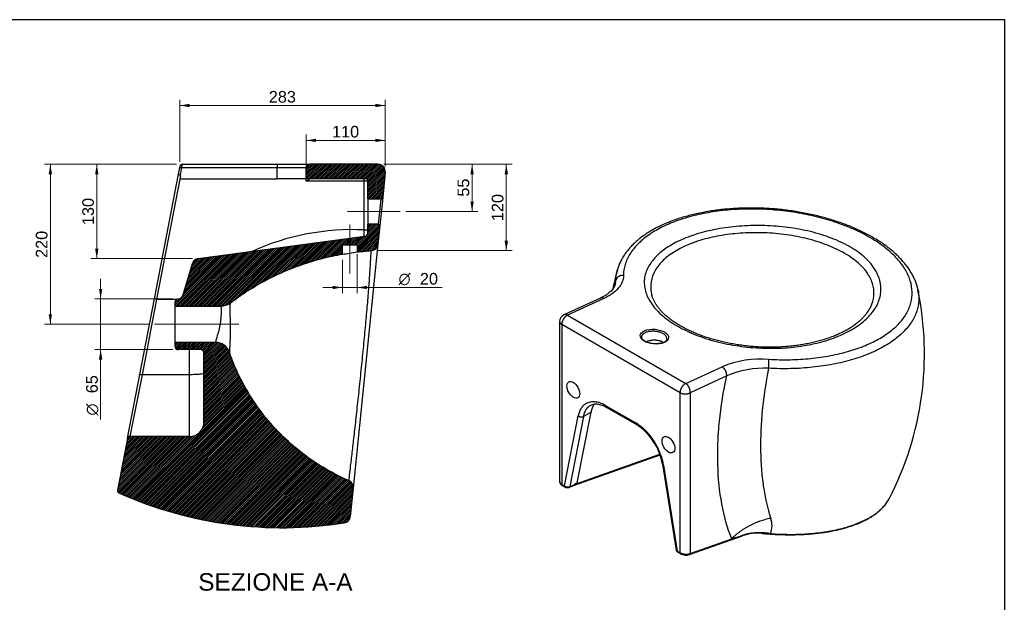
# Model space of a CAD drawing. Header units: millimetres. Extents: x 87 to 2279, y 58 to 1623.
# Tile 4 of 4: x 920 to 2275, y 821 to 1623. Entities that reach past the tile are written whole.
import ezdxf
from ezdxf.enums import TextEntityAlignment as Align
from ezdxf.lldxf.tags import DXFTag

# ---------------------------------------------------------------- set-up
doc = ezdxf.new("R2010")
doc.units = ezdxf.units.MM
for name, color, linetype in [('1', 7, 'Continuous'), ('Default', 7, 'Continuous'), ('PLANET_BIDET_SOS', 7, 'Continuous')]:
    doc.layers.add(name, color=color, linetype=linetype)
doc.styles.add('SEACAD_arial_ttf', font='arial.ttf')
doc.styles.add('SEACAD_semeca1_ttf', font='semeca1.ttf')
tags = doc.linetypes.add('CENTER2', pattern=[28.575, 19.05, -3.175, 3.175, -3.175]).pattern_tags.tags
tags[10:11] = [DXFTag(74, 4), DXFTag(75, 0), DXFTag(340, '0'), DXFTag(46, 0.0), DXFTag(50, 0.0), DXFTag(44, 0.0), DXFTag(45, 0.0)]
tags[8:9] = [DXFTag(74, 4), DXFTag(75, 0), DXFTag(340, '0'), DXFTag(46, 0.0), DXFTag(50, 0.0), DXFTag(44, 0.0), DXFTag(45, 0.0)]
tags[6:7] = [DXFTag(74, 4), DXFTag(75, 0), DXFTag(340, '0'), DXFTag(46, 0.0), DXFTag(50, 0.0), DXFTag(44, 0.0), DXFTag(45, 0.0)]
tags[4:5] = [DXFTag(74, 4), DXFTag(75, 0), DXFTag(340, '0'), DXFTag(46, 0.0), DXFTag(50, 0.0), DXFTag(44, 0.0), DXFTag(45, 0.0)]

# ---------------------------------------------------------------- blocks, each defined once
blk = doc.blocks.new('SEANNOT_GROUP')
at = {"layer": 'Default', "color": 136, "linetype": 'CENTER2', "lineweight": 9}
blk.add_line((1374.2, 1273.7), (1374.2, 1340.8), dxfattribs=at)
blk = doc.blocks.new('SEANNOT_GROUP1')
at = {"layer": 'Default', "color": 136, "linetype": 'CENTER2', "lineweight": 9}
blk.add_line((1105.6, 1203.8), (1221.5, 1203.8), dxfattribs=at)
blk = doc.blocks.new('SEANNOT_GROUP2')
at = {"layer": 'Default', "color": 136, "linetype": 'CENTER2', "lineweight": 9}
blk.add_line((1371.2, 1358.8), (1443.5, 1358.8), dxfattribs=at)
blk = doc.blocks.new('GDimGGroup')
at = {"layer": 'Default', "linetype": 'Continuous', "lineweight": 9}
for points in [[(1544.8, 1410.2), (1542.5, 1423.8), (1540.2, 1410.2)], [(1544.8, 1372.4), (1540.2, 1372.4), (1542.5, 1358.8)]]:
    blk.add_hatch(color=136, dxfattribs=at).paths.add_polyline_path(points)
at = {"layer": 'Default', "color": 136, "linetype": 'Continuous', "lineweight": 9}
for p, q in [((1421.1, 1423.8), (1550.5, 1423.8)), ((1542.5, 1423.8), (1542.5, 1358.8)), ((1451.5, 1358.8), (1550.5, 1358.8))]:
    blk.add_line(p, q, dxfattribs=at)
at = {"layer": 'Default', "color": 136, "linetype": 'Continuous', "lineweight": 9, "style": 'SEACAD_arial_ttf'}
blk.add_text('  55', height=16, rotation=90, dxfattribs=at).set_placement((1522.5, 1366.9), align=Align.TOP_LEFT)
blk = doc.blocks.new('GDimGGroup1')
at = {"layer": 'Default', "linetype": 'Continuous', "lineweight": 9}
for points in [[(1591.9, 1410.2), (1589.6, 1423.8), (1587.3, 1410.2)], [(1591.9, 1318.6), (1587.3, 1318.6), (1589.6, 1305)]]:
    blk.add_hatch(color=136, dxfattribs=at).paths.add_polyline_path(points)
at = {"layer": 'Default', "color": 136, "linetype": 'Continuous', "lineweight": 9}
for p, q in [((1421.1, 1423.8), (1597.6, 1423.8)), ((1589.6, 1423.8), (1589.6, 1305)), ((1411.7, 1305), (1597.6, 1305))]:
    blk.add_line(p, q, dxfattribs=at)
at = {"layer": 'Default', "color": 136, "linetype": 'Continuous', "lineweight": 9, "style": 'SEACAD_arial_ttf'}
blk.add_text('120', height=16, rotation=90, dxfattribs=at).set_placement((1569.6, 1345.6), align=Align.TOP_LEFT)
blk = doc.blocks.new('GDimGGroup10')
at = {"layer": 'Default', "linetype": 'Continuous', "lineweight": 9}
for points in [[(1153.8, 1507), (1140.2, 1504.7), (1153.8, 1502.4)], [(1409.4, 1507), (1409.4, 1502.4), (1423, 1504.7)]]:
    blk.add_hatch(color=136, dxfattribs=at).paths.add_polyline_path(points)
at = {"layer": 'Default', "color": 136, "linetype": 'Continuous', "lineweight": 9}
for p, q in [((1140.2, 1427.4), (1140.2, 1512.7)), ((1423, 1504.7), (1140.2, 1504.7)), ((1423, 1420.8), (1423, 1512.7))]:
    blk.add_line(p, q, dxfattribs=at)
at = {"layer": 'Default', "color": 136, "linetype": 'Continuous', "lineweight": 9, "style": 'SEACAD_arial_ttf'}
blk.add_text('283', height=16, dxfattribs=at).set_placement((1262.8, 1524.7), align=Align.TOP_LEFT)
blk = doc.blocks.new('GDimGGroup11')
at = {"layer": 'Default', "linetype": 'Continuous', "lineweight": 9}
for points in [[(1327.8, 1459), (1314.2, 1456.7), (1327.8, 1454.4)], [(1409.4, 1459), (1409.4, 1454.4), (1423, 1456.7)]]:
    blk.add_hatch(color=136, dxfattribs=at).paths.add_polyline_path(points)
at = {"layer": 'Default', "color": 136, "linetype": 'Continuous', "lineweight": 9}
for p, q in [((1314.2, 1419.3), (1314.2, 1464.7)), ((1423, 1420.8), (1423, 1464.7)), ((1423, 1456.7), (1314.2, 1456.7))]:
    blk.add_line(p, q, dxfattribs=at)
at = {"layer": 'Default', "color": 136, "linetype": 'Continuous', "lineweight": 9, "style": 'SEACAD_arial_ttf'}
blk.add_text('110', height=16, dxfattribs=at).set_placement((1349.8, 1476.7), align=Align.TOP_LEFT)
blk = doc.blocks.new('GDimGGroup12')
at = {"layer": 'Default', "linetype": 'Continuous', "lineweight": 9}
for points in [[(1023.8, 1410.2), (1028.3, 1410.2), (1026.1, 1423.8)], [(1023.8, 1307.7), (1026.1, 1294.1), (1028.3, 1307.7)]]:
    blk.add_hatch(color=136, dxfattribs=at).paths.add_polyline_path(points)
at = {"layer": 'Default', "color": 136, "linetype": 'Continuous', "lineweight": 9}
for p, q in [((1135.6, 1423.8), (1018.1, 1423.8)), ((1026.1, 1423.8), (1026.1, 1294.1)), ((1157.7, 1294.1), (1018.1, 1294.1))]:
    blk.add_line(p, q, dxfattribs=at)
at = {"layer": 'Default', "color": 136, "linetype": 'Continuous', "lineweight": 9, "style": 'SEACAD_arial_ttf'}
blk.add_text('130', height=16, rotation=90, dxfattribs=at).set_placement((1006.1, 1340.2), align=Align.TOP_LEFT)
blk = doc.blocks.new('GDimGGroup13')
at = {"layer": 'Default', "linetype": 'Continuous', "lineweight": 9}
for points in [[(959.9, 1410.2), (964.5, 1410.2), (962.2, 1423.8)], [(959.9, 1217.4), (962.2, 1203.8), (964.5, 1217.4)]]:
    blk.add_hatch(color=136, dxfattribs=at).paths.add_polyline_path(points)
at = {"layer": 'Default', "color": 136, "linetype": 'Continuous', "lineweight": 9}
for p, q in [((1135.6, 1423.8), (954.2, 1423.8)), ((962.2, 1423.8), (962.2, 1203.8)), ((1097.6, 1203.8), (954.2, 1203.8))]:
    blk.add_line(p, q, dxfattribs=at)
at = {"layer": 'Default', "color": 136, "linetype": 'Continuous', "lineweight": 9, "style": 'SEACAD_arial_ttf'}
blk.add_text('220', height=16, rotation=90, dxfattribs=at).set_placement((942.2, 1295), align=Align.TOP_LEFT)
blk = doc.blocks.new('GDimGGroup14')
at = {"layer": 'Default', "linetype": 'Continuous', "lineweight": 9}
for points in [[(1029.1, 1252.4), (1031.4, 1238.8), (1033.7, 1252.4)], [(1029.1, 1155.2), (1033.7, 1155.2), (1031.4, 1168.8)]]:
    blk.add_hatch(color=136, dxfattribs=at).paths.add_polyline_path(points)
at = {"layer": 'Default', "color": 136, "linetype": 'Continuous', "lineweight": 9}
for p, q in [((1031.4, 1266), (1031.4, 1072.5)), ((1130.6, 1238.8), (1023.4, 1238.8)), ((1130.6, 1168.8), (1023.4, 1168.8))]:
    blk.add_line(p, q, dxfattribs=at)
for s, style, p in [('  65', 'SEACAD_arial_ttf', (1011.4, 1096.4)), ('O', 'SEACAD_semeca1_ttf', (1011.4, 1078.1))]:
    blk.add_text(s, height=16, rotation=90, dxfattribs=dict(at, style=style)).set_placement(p, align=Align.TOP_LEFT)
blk = doc.blocks.new('GDimGGroup17')
at = {"layer": 'Default', "linetype": 'Continuous', "lineweight": 9}
for points in [[(1350.6, 1252.1), (1364.2, 1254.3), (1350.6, 1256.6)], [(1397.8, 1252.1), (1397.8, 1256.6), (1384.2, 1254.3)]]:
    blk.add_hatch(color=136, dxfattribs=at).paths.add_polyline_path(points)
at = {"layer": 'Default', "color": 136, "linetype": 'Continuous', "lineweight": 9}
for p, q in [((1364.2, 1292.3), (1364.2, 1246.3)), ((1384.2, 1300), (1384.2, 1246.3)), ((1337, 1254.3), (1501.4, 1254.3))]:
    blk.add_line(p, q, dxfattribs=at)
for s, style, p in [('O', 'SEACAD_semeca1_ttf', (1441.3, 1274.3)), ('20', 'SEACAD_arial_ttf', (1470.7, 1274.3))]:
    blk.add_text(s, height=16, dxfattribs=dict(at, style=style)).set_placement(p, align=Align.TOP_LEFT)

msp = doc.modelspace()

# ---------------------------------------------------------------- hatches: boundary and pattern name
at = {"layer": 'PLANET_BIDET_SOS', "linetype": 'Continuous'}
h = msp.add_hatch(dxfattribs=at)
h.set_pattern_fill('ANSI31', scale=0.551181, angle=9.362e-06, style=0, pattern_type=2)
edge = h.paths.add_edge_path()
edge.add_arc((1394.2, 1400.5), 5, 0, 41.4865, ccw=False)
edge.add_line((1399.2, 1400.5), (1399.2, 1376.3))
edge.add_line((1399.2, 1376.3), (1417.5, 1376.3))
edge.add_arc((1417.5, 1378.3), 2, 270, 354.1993)
edge.add_line((1419.5, 1378.1), (1423, 1412.8))
edge.add_arc((1413.1, 1413.8), 10, 354.1993, 450)
edge.add_line((1413.1, 1423.8), (1319.2, 1423.8))
edge.add_arc((1319.2, 1418.8), 5, 90, 180)
edge.add_line((1314.2, 1418.8), (1314.2, 1403.8))
edge.add_line((1314.2, 1403.8), (1397.9, 1403.8))
h = msp.add_hatch(dxfattribs=at)
h.set_pattern_fill('ANSI31', scale=0.551181, angle=9.362e-06, style=0, pattern_type=2)
edge = h.paths.add_edge_path()
edge.add_spline(control_points=[(1384.2, 1303.2), (1387.6, 1303.6), (1391.1, 1304), (1397.6, 1304.5), (1400.6, 1304.8), (1403.7, 1305)], knot_values=[0.086368, 0.086368, 0.086368, 0.086368, 0.130325, 0.130325, 0.168957, 0.168957, 0.168957, 0.168957], degree=3, periodic=0)
edge.add_arc((1403, 1314.9), 10, 273.6116, 354.1993)
edge.add_line((1413, 1313.9), (1415.5, 1339.1))
edge.add_arc((1413.6, 1339.3), 2, 354.1993, 450)
edge.add_line((1413.6, 1341.3), (1399.2, 1341.3))
edge.add_line((1399.2, 1341.3), (1399.2, 1329.9))
edge.add_arc((1394.2, 1329.9), 5, 277.6806, 360, ccw=False)
edge.add_line((1394.8, 1325), (1165.7, 1294.1))
edge.add_arc((1167, 1284.2), 10, 97.6806, 163.2752)
edge.add_line((1157.4, 1287), (1144, 1242.4))
edge.add_arc((1139.2, 1243.8), 5, 270, 343.2752, ccw=False)
edge.add_line((1139.2, 1238.8), (1138.6, 1238.8))
edge.add_arc((1138.6, 1233.8), 5, 90, 180)
edge.add_line((1133.6, 1233.8), (1133.6, 1228.8))
edge.add_line((1133.6, 1228.8), (1197.3, 1228.8))
edge.add_arc((1197.3, 1248.8), 20, 270, 307.1089)
edge.add_spline(control_points=[(1209.4, 1232.9), (1215.5, 1237.5), (1221.8, 1241.9), (1236.5, 1251.6), (1244.9, 1256.7), (1262.3, 1266.2), (1271.1, 1270.6), (1289.2, 1278.7), (1298.4, 1282.3), (1317.1, 1288.8), (1326.6, 1291.7), (1345.4, 1296.6), (1354.7, 1298.6), (1364.2, 1300.3)], knot_values=[0.254144, 0.254144, 0.254144, 0.254144, 0.351197, 0.351197, 0.476197, 0.476197, 0.601197, 0.601197, 0.726197, 0.726197, 0.851197, 0.851197, 0.972053, 0.972053, 0.972053, 0.972053], degree=3, periodic=0)
edge.add_line((1364.2, 1300.3), (1364.2, 1312.8))
edge.add_line((1364.2, 1312.8), (1384.2, 1312.8))
edge.add_line((1384.2, 1312.8), (1384.2, 1303.2))
h = msp.add_hatch(dxfattribs=at)
h.set_pattern_fill('ANSI31', scale=0.551181, angle=9.362e-06, style=0, pattern_type=2)
edge = h.paths.add_edge_path()
edge.add_arc((1168.6, 1163.8), 5, 0, 90, ccw=False)
edge.add_line((1173.6, 1163.8), (1173.6, 1069.3))
edge.add_arc((1153.6, 1069.3), 20, 270, 360, ccw=False)
edge.add_line((1153.6, 1049.3), (1071.4, 1049.3))
edge.add_arc((1071.4, 1046.3), 3, 90, 169.0928)
edge.add_line((1068.4, 1046.9), (1054.6, 975.1))
edge.add_arc((1057.5, 974.5), 3, 169.0928, 245.905)
edge.add_arc((1280.9, 1473.8), 550, 245.905, 278.9632)
edge.add_arc((1365, 940.4), 10, 278.9632, 354.1993)
edge.add_line((1374.9, 939.4), (1378.9, 978.4))
edge.add_arc((1369, 979.4), 10, 354.1993, 426.6573)
edge.add_spline(control_points=[(1372.9, 988.6), (1365.2, 991.9), (1357.7, 995.6), (1338.6, 1005.8), (1327.4, 1012.8), (1306, 1028.2), (1295.8, 1036.6), (1276.6, 1054.6), (1267.6, 1064.3), (1250.9, 1084.8), (1243.3, 1095.5), (1229.4, 1118), (1223.2, 1129.7), (1214.4, 1149.5), (1211.3, 1157.4), (1208.5, 1165.4)], knot_values=[0.170572, 0.170572, 0.170572, 0.170572, 0.25, 0.25, 0.375, 0.375, 0.5, 0.5, 0.625, 0.625, 0.75, 0.75, 0.875, 0.875, 0.955454, 0.955454, 0.955454, 0.955454], degree=3, periodic=0)
edge.add_arc((1189.6, 1158.8), 20, 19.203, 90)
edge.add_line((1189.6, 1178.8), (1133.6, 1178.8))
edge.add_line((1133.6, 1178.8), (1133.6, 1173.8))
edge.add_arc((1138.6, 1173.8), 5, 180, 270)
edge.add_line((1138.6, 1168.8), (1168.6, 1168.8))

# ---------------------------------------------------------------- linework, layer by layer
at = {"layer": '1', "color": 7, "linetype": 'Continuous'}
for p, q in [((86.9, 1622.8), (2274.9, 1622.8)), ((2274.9, 1622.8), (2274.9, 58.3))]:
    msp.add_line(p, q, dxfattribs=at)
at = {"layer": 'PLANET_BIDET_SOS', "color": 7, "linetype": 'Continuous'}
for p, q in [((1143.6, 1423.8), (1275.1, 1423.8)), ((1275.1, 1423.8), (1319.2, 1423.8)), ((1413.1, 1423.8), (1319.2, 1423.8)), ((1105.4, 1238.7), (1138.4, 1410.1)), ((1138.4, 1410.1), (1140.2, 1419.4)), ((1140.2, 1419.4), (1140.6, 1421.4)), ((1142.6, 1418.8), (1140.8, 1409.6)), ((1274.1, 1418.8), (1142.6, 1418.8)), ((1314.2, 1418.8), (1274.1, 1418.8)), ((1274.1, 1403.8), (1274.1, 1418.8)), ((1314.2, 1403.8), (1314.2, 1418.8)), ((1423, 1412.8), (1419.5, 1378.1)), ((1141.1, 1408), (1108.4, 1238.3)), ((1141.1, 1403.8), (1141.1, 1408)), ((1141.1, 1403.8), (1274.1, 1403.8)), ((1314.2, 1403.8), (1274.1, 1403.8)), ((1314.2, 1400.5), (1314.2, 1403.8)), ((1397.9, 1403.8), (1314.2, 1403.8)), ((1394.2, 1400.5), (1314.2, 1400.5)), ((1394.2, 1400.5), (1394.2, 1403.8)), ((1399.2, 1400.5), (1394.2, 1400.5)), ((1394.2, 1333.5), (1394.2, 1400.5)), ((1399.2, 1376.3), (1399.2, 1400.5)), ((1399.2, 1376.3), (1399.2, 1341.3)), ((1399.2, 1376.3), (1417.5, 1376.3)), ((1413.6, 1341.3), (1417.5, 1376.3)), ((1419.5, 1378.1), (1415.5, 1339.1)), ((1413.6, 1341.3), (1399.2, 1341.3)), ((1399.2, 1329.9), (1399.2, 1341.3)), ((1394.2, 1333.5), (1399.2, 1333.5)), ((1415.5, 1339.1), (1413, 1313.9)), ((1165.7, 1294.1), (1394.8, 1325)), ((1364.2, 1312.8), (1384.2, 1312.8)), ((1364.2, 1300.3), (1364.2, 1312.8)), ((1413, 1313.9), (1378.9, 978.4)), ((1384.2, 1312.8), (1384.2, 1303.2)), ((1157.4, 1287), (1144, 1242.4)), ((1085.3, 1134.6), (1105.4, 1238.7)), ((1108.3, 1238.3), (1088.3, 1134.3)), ((1108.4, 1238.3), (1136.4, 1238.3)), ((1133.6, 1233.8), (1133.6, 1228.8)), ((1138.6, 1238.8), (1139.2, 1238.8)), ((1719, 1239.7), (1668.8, 1216.6)), ((1723.9, 1239.1), (1673.7, 1216.1)), ((1133.6, 1228.8), (1133.6, 1178.8)), ((1133.6, 1228.8), (1197.3, 1228.8)), ((1663, 1207.5), (1663, 987.1)), ((1673.7, 1216.1), (1836.4, 1122.2)), ((1665.9, 1203.4), (1665.9, 983.4)), ((1828.6, 1109.5), (1665.9, 1203.4)), ((1133.6, 1178.8), (1133.6, 1173.8)), ((1189.6, 1178.8), (1133.6, 1178.8)), ((1168.6, 1168.8), (1138.6, 1168.8)), ((1153.6, 1134.3), (1153.6, 1168.8)), ((1173.6, 1069.3), (1173.6, 1163.8)), ((1836.4, 1122.2), (1886.5, 1145.2)), ((1068.4, 1046.9), (1085.3, 1134.6)), ((1088.3, 1134.3), (1071.4, 1049.3)), ((1088.3, 1134.3), (1088.3, 1134.3)), ((1153.6, 1134.3), (1088.3, 1134.3)), ((1153.6, 1049.3), (1153.6, 1134.3)), ((1892.9, 1132.6), (1842.7, 1109.5)), ((1828.6, 889.5), (1828.6, 1109.5)), ((1842.7, 1109.5), (1842.7, 888.4)), ((1726.7, 1091.7), (1767.8, 1067.9)), ((1727.7, 1089.4), (1768.9, 1065.6)), ((1669.8, 981.2), (1688.6, 1077.7)), ((1695.6, 1076.9), (1676.8, 980.4)), ((1687.2, 985.4), (1706.2, 1083)), ((1706.2, 1083), (1695.6, 1076.9)), ((1068.4, 1046.9), (1054.6, 975.1)), ((1153.6, 1049.3), (1071.4, 1049.3)), ((1682, 981.8), (1801.2, 1024)), ((1684.2, 983.7), (1800.8, 1025.1)), ((1804.5, 1011.2), (1823.3, 893.1)), ((1806, 1009.9), (1824.8, 891.7)), ((1378.9, 978.4), (1374.9, 939.4)), ((1665.9, 983.4), (1669.8, 981.2)), ((1666.6, 982), (1670.4, 979.8)), ((1675.8, 979.3), (1682.1, 981.8)), ((1676.8, 980.4), (1683, 982.9)), ((1687.2, 985.4), (1684.2, 983.7)), ((1841.6, 886.8), (1914.5, 912.6)), ((1842.7, 888.4), (1899.7, 908.6)), ((1824.8, 891.7), (1828.6, 889.5)), ((1825.4, 890.3), (1829.2, 888.1))]:
    msp.add_line(p, q, dxfattribs=at)
for centre, radius, start, end in [((1143.6, 1420.8), 3, 90, 169.0928), ((1319.2, 1418.8), 5, 90, 180), ((1413.1, 1413.8), 10, 354.1993, 90), ((1375.5, 1305.6), 112.9, 119.6332, 122.8722), ((1394.2, 1400.5), 5, 0, 41.4865), ((1417.5, 1378.3), 2, 270, 354.1993), ((1413.6, 1339.3), 2, 354.1993, 90), ((1377.9, 1000.3), 333.6, 87.2058, 114.4281), ((1394.2, 1329.9), 5, 277.6806, 360), ((1346.9, 1487.4), 187.9, 275.2626, 281.4299), ((1403, 1314.9), 10, 273.6116, 354.1993), ((1167, 1284.2), 10, 97.6806, 163.2752), ((2162, 1163.6), 435, 164.6609, 168.2415), ((1729.8, 1163.3), 435.2, 332.696, 11.6645), ((1138.6, 1233.8), 5, 90, 180), ((1139.2, 1243.8), 5, 270, 343.2752), ((1197.3, 1248.8), 20, 270, 307.1089), ((1673, 1207.5), 10, 114.7046, 180), ((1189.6, 1158.8), 20, 19.203, 90), ((1138.6, 1173.8), 5, 180, 270), ((1168.6, 1163.8), 5, 0, 90), ((1939.9, 1016.8), 139.1, 85.4145, 112.5881), ((1944, 1015.1), 128.2, 87.064, 113.5015), ((1153.6, 1069.3), 20, 270, 360), ((1723.4, 996.9), 82.4, 9.9636, 56.4916), ((1071.4, 1046.3), 3, 90, 169.0928), ((1369, 979.4), 10, 354.1993, 66.6573), ((1673.6, 985.6), 6.62, 240.6088, 288.939), ((1057.5, 974.5), 3, 169.0928, 245.905), ((1280.9, 1473.8), 550, 245.905, 278.9632), ((1365, 940.4), 10, 278.9632, 354.1993), ((1926.6, 926.6), 28.6, 337.5658, 20.6858), ((1938.1, 781.4), 132.9, 102.6204, 106.8058), ((1880.8, 1015.1), 107.8, 285.2047, 288.0562), ((1935.6, 854.1), 62.2, 83.6151, 110.1059), ((1880.8, 1015.1), 107.8, 288.0562, 288.2214), ((1950.6, 1027.1), 111.5, 265.4016, 271.2829), ((1837, 902.5), 16.4, 241.5251, 286.2283)]:
    msp.add_arc(centre, radius, start, end, dxfattribs=at)
for centre, major_axis, ratio in [((1793.4, 1186.7), (-19.5, 1.6), 0.516272), ((1681.8, 1113.5), (6.2, -10.8), 0.57735), ((1812.7, 1038), (6.2, -10.8), 0.57735)]:
    msp.add_ellipse(centre, major_axis=major_axis, ratio=ratio, dxfattribs=at)
for points, weights in [([(1143.6, 1423.8), (1143, 1423.8), (1142.6, 1418.8)], [1, 0.707106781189, 1]), ([(1275.1, 1423.8), (1274.1, 1423.8), (1274.1, 1418.8)], [1, 0.707106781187, 1]), ([(1138.4, 1410.1), (1138.4, 1410), (1140.8, 1409.6)], [1, 0.772862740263, 1]), ([(1140.2, 1419.4), (1140.2, 1419.3), (1142.6, 1418.8)], [1, 0.772862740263, 1]), ([(1141.1, 1408), (1141.1, 1409.5), (1140.8, 1409.6)], [1, 0.99520751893, 1]), ([(1750.9, 1271), (1742.3, 1271.6), (1740.4, 1264.4)], [1, 0.758309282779, 1]), ([(1108.3, 1238.3), (1105.4, 1238.8), (1105.4, 1238.7)], [1, 0.713001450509, 1]), ([(1108.3, 1238.3), (1108.4, 1238.3), (1108.4, 1238.3)], [1, 0.999964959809, 1]), ([(1723.9, 1239.1), (1721.2, 1240.7), (1719, 1239.7)], [1, 0.9342334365, 1]), ([(1663, 1207.5), (1663, 1205.1), (1665.9, 1203.4)], [1, 0.923879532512, 1]), ([(1673.7, 1216.1), (1665.9, 1212.5), (1665.9, 1203.4)], [1, 0.670422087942, 1]), ([(1673.7, 1216.1), (1671, 1217.6), (1668.8, 1216.6)], [1, 0.9342334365, 1]), ([(1775.7, 1186.6), (1775.7, 1186.5), (1775.7, 1186.3)], [1, 0.999908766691, 1]), ([(1775.7, 1186.3), (1775.7, 1186.3), (1775.7, 1186.2)], [1, 0.99995972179, 1]), ([(1805.7, 1178.7), (1794.6, 1185.3), (1782.2, 1179.5)], [1, 0.740773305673, 1]), ([(1950.5, 1143.1), (1951.1, 1151), (1951, 1155.5)], [1, 0.758309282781, 1]), ([(1892.9, 1132.6), (1893.6, 1141.2), (1886.5, 1145.2)], [1, 0.707106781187, 1]), ([(1836.4, 1122.2), (1828.6, 1118.6), (1828.6, 1109.5)], [1, 0.670422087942, 1]), ([(1842.7, 1109.5), (1843.4, 1118.1), (1836.4, 1122.2)], [1, 0.707106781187, 1]), ([(1828.6, 1109.5), (1835.6, 1105.5), (1842.7, 1109.5)], [1, 0.707106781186, 1]), ([(1726.7, 1091.7), (1694.9, 1110), (1688.6, 1077.7)], [1, 0.77402013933, 1]), ([(1705.2, 1092.1), (1697.7, 1087.7), (1695.6, 1076.9)], [1, 0.957584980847, 1]), ([(1710.9, 1094), (1707.4, 1089.6), (1706.2, 1083)], [1, 0.983673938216, 1]), ([(1726.7, 1091.7), (1726.7, 1090), (1727.7, 1089.4)], [1, 0.923879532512, 1]), ([(1688.6, 1077.7), (1692, 1074.9), (1695.6, 1076.9)], [1, 0.707106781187, 1]), ([(1806, 1009.9), (1799.6, 1049.6), (1767.8, 1067.9)], [1, 0.774020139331, 1]), ([(1767.8, 1067.9), (1767.8, 1066.2), (1768.9, 1065.6)], [1, 0.924017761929, 1]), ([(1804.5, 1011.2), (1804.7, 1010.3), (1806, 1009.9)], [1, 0.938714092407, 1]), ([(1663, 987.1), (1663, 985.1), (1665.9, 983.4)], [1, 0.923879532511, 1]), ([(1665.9, 983.4), (1665.9, 982.4), (1666.6, 982)], [1, 0.92387953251, 1]), ([(1669.8, 981.2), (1673.3, 978.7), (1676.8, 980.4)], [1, 0.707106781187, 1]), ([(1669.8, 981.2), (1669.8, 980.2), (1670.4, 979.8)], [1, 0.923815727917, 1]), ([(1675.8, 979.3), (1676.5, 979.6), (1676.8, 980.4)], [1, 0.942262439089, 1]), ([(1682.1, 981.8), (1682.7, 982), (1683, 982.9)], [1, 0.942447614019, 1]), ([(1684.2, 983.7), (1683.1, 983.1), (1683, 982.9)], [1, 0.995207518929, 1]), ([(1953.4, 936.7), (1921.5, 930.5), (1899.7, 908.6)], [1, 0.924740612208, 1]), ([(1953.1, 915.6), (1928.4, 919.8), (1909, 911)], [1, 0.951379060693, 1]), ([(1823.3, 893.1), (1823.5, 892.3), (1824.8, 891.7)], [1, 0.938737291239, 1]), ([(1824.8, 891.7), (1824.8, 890.7), (1825.4, 890.3)], [1, 0.92387953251, 1]), ([(1828.6, 889.5), (1828.6, 888.5), (1829.2, 888.1)], [1, 0.923843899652, 1]), ([(1828.6, 889.5), (1835.6, 885.4), (1842.7, 888.4)], [1, 0.707106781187, 1]), ([(1841.6, 886.8), (1842.5, 887.1), (1842.7, 888.4)], [1, 0.900412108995, 1])]:
    msp.add_rational_spline(points, weights, degree=2, dxfattribs=at)
for points, knots in [([(2156, 1251.1), (2155.8, 1252), (2155.4, 1254.4), (2154, 1258.9), (2152.1, 1264.2), (2149.7, 1269.5), (2146.8, 1274.7), (2143.5, 1280), (2139.7, 1285.1), (2135.5, 1290.2), (2130.9, 1295.2), (2125.9, 1300.1), (2120.5, 1304.9), (2114.8, 1309.5), (2108.7, 1314), (2102.3, 1318.3), (2095.6, 1322.4), (2088.5, 1326.4), (2081.2, 1330.2), (2073.5, 1333.8), (2065.6, 1337.3), (2057.4, 1340.6), (2049.1, 1343.6), (2040.4, 1346.5), (2031.6, 1349.2), (2022.7, 1351.6), (2013.5, 1353.9), (2004.3, 1355.9), (1994.9, 1357.7), (1985.4, 1359.3), (1975.8, 1360.6), (1966.2, 1361.7), (1956.6, 1362.6), (1947, 1363.2), (1937.4, 1363.6), (1927.9, 1363.7), (1918.4, 1363.6), (1908.9, 1363.3), (1899.5, 1362.7), (1890, 1361.9), (1880.7, 1360.9), (1871.5, 1359.6), (1862.5, 1358.1), (1853.6, 1356.3), (1845, 1354.3), (1836.6, 1352.1), (1828.5, 1349.7), (1820.7, 1347.1), (1813.2, 1344.3), (1806, 1341.2), (1799.2, 1338), (1792.7, 1334.6), (1786.4, 1330.9), (1780.4, 1327), (1774.8, 1322.9), (1769.5, 1318.7), (1764.6, 1314.2), (1760.1, 1309.6), (1756.1, 1304.8), (1752.4, 1299.9), (1749.3, 1294.9), (1746.5, 1289.8), (1744.4, 1284.6), (1743, 1280.7), (1742.5, 1278.7), (1742.4, 1278.3)], [0, 0, 0, 0, 0.007079, 0.022433, 0.037978, 0.053716, 0.069637, 0.085722, 0.101943, 0.118265, 0.134655, 0.151079, 0.1675, 0.183893, 0.200237, 0.216518, 0.232727, 0.248815, 0.265121, 0.281387, 0.297644, 0.313898, 0.330152, 0.346409, 0.362676, 0.378946, 0.395103, 0.4113, 0.427538, 0.443797, 0.460059, 0.476301, 0.492505, 0.50867, 0.524562, 0.540534, 0.556631, 0.572844, 0.589157, 0.605554, 0.622016, 0.638523, 0.655052, 0.671579, 0.688079, 0.704532, 0.720921, 0.737231, 0.753447, 0.76956, 0.785582, 0.801752, 0.81805, 0.834456, 0.850949, 0.867499, 0.884073, 0.900617, 0.917087, 0.933441, 0.949633, 0.96563, 0.981405, 0.996946, 1, 1, 1, 1]), ([(1951, 1155.5), (1960.9, 1154.9), (1970.5, 1154.8), (1989.7, 1155.2), (1999.1, 1155.7), (2013, 1157.1), (2017.7, 1157.7), (2026.8, 1159), (2031.2, 1159.8), (2044.3, 1162.3), (2052.7, 1164.3), (2064.7, 1167.8), (2068.7, 1169), (2076.3, 1171.7), (2080.1, 1173.1), (2090.8, 1177.6), (2097.4, 1180.8), (2106.6, 1186.1), (2109.5, 1188), (2115.1, 1191.8), (2117.7, 1193.7), (2125.2, 1199.8), (2129.6, 1204.1), (2136.9, 1212.9), (2139.9, 1217.5), (2143.4, 1224.7), (2144.4, 1227.1), (2146.1, 1232), (2146.7, 1234.5), (2148.1, 1241.9), (2148.3, 1246.9), (2147.3, 1257), (2146.1, 1262.2), (2142.3, 1272.3), (2139.7, 1277.3), (2134.8, 1284.7), (2133, 1287.1), (2129, 1292), (2126.8, 1294.4), (2119.9, 1301.6), (2114.7, 1306.1), (2103.1, 1314.9), (2096.8, 1319.1), (2086.4, 1325.1), (2082.8, 1327), (2075.4, 1330.8), (2071.6, 1332.6), (2059.9, 1337.8), (2051.7, 1340.9), (2038.8, 1345.3), (2034.4, 1346.7), (2025.4, 1349.3), (2020.9, 1350.5), (2007.2, 1353.8), (1997.8, 1355.7), (1983.6, 1358.1), (1978.7, 1358.7), (1969, 1359.9), (1964.1, 1360.5), (1949.5, 1361.7), (1939.8, 1362.2), (1920.6, 1362.3), (1911, 1362.1), (1892, 1360.7), (1882.7, 1359.7), (1864.9, 1356.9), (1856.2, 1355.2), (1843.7, 1352.1), (1839.5, 1350.9), (1831.5, 1348.5), (1827.7, 1347.2), (1816.4, 1343.1), (1809.4, 1340.1), (1799.6, 1335.1), (1796.4, 1333.4), (1790.4, 1329.8), (1787.5, 1327.9), (1779.4, 1322.1), (1774.6, 1318), (1768.3, 1311.6), (1766.4, 1309.4), (1762.8, 1305), (1761.2, 1302.7), (1756.9, 1295.6), (1754.7, 1290.9), (1751.7, 1281.1), (1750.9, 1276.1), (1750.9, 1271)], [0, 0, 0, 0, 0.03125, 0.03125, 0.0625, 0.0625, 0.078125, 0.078125, 0.09375, 0.09375, 0.125, 0.125, 0.140625, 0.140625, 0.15625, 0.15625, 0.1875, 0.1875, 0.203125, 0.203125, 0.21875, 0.21875, 0.25, 0.25, 0.28125, 0.28125, 0.296875, 0.296875, 0.3125, 0.3125, 0.34375, 0.34375, 0.375, 0.375, 0.40625, 0.40625, 0.421875, 0.421875, 0.4375, 0.4375, 0.46875, 0.46875, 0.5, 0.5, 0.515625, 0.515625, 0.53125, 0.53125, 0.5625, 0.5625, 0.578125, 0.578125, 0.59375, 0.59375, 0.625, 0.625, 0.640625, 0.640625, 0.65625, 0.65625, 0.6875, 0.6875, 0.71875, 0.71875, 0.75, 0.75, 0.78125, 0.78125, 0.796875, 0.796875, 0.8125, 0.8125, 0.84375, 0.84375, 0.859375, 0.859375, 0.875, 0.875, 0.90625, 0.90625, 0.921875, 0.921875, 0.9375, 0.9375, 0.96875, 0.96875, 1, 1, 1, 1]), ([(1394, 1324.8), (1394, 1325.2), (1394.1, 1325.5), (1394.1, 1328.3), (1394.1, 1330.9), (1394.2, 1333.5)], [0.713644, 0.713644, 0.713644, 0.713644, 0.75, 0.75, 1, 1, 1, 1]), ([(1825, 1201.3), (1817.3, 1205.7), (1810.6, 1210.4), (1801.9, 1217.8), (1799.2, 1220.4), (1794.3, 1225.6), (1792.1, 1228.3), (1786.2, 1236.4), (1783.4, 1241.9), (1780.7, 1250.2), (1780.1, 1253), (1779.4, 1258.6), (1779.3, 1261.4), (1779.6, 1266.9), (1780.1, 1269.6), (1781.5, 1275), (1782.5, 1277.7), (1786.3, 1285.5), (1789.7, 1290.5), (1796.4, 1297.7), (1798.8, 1300), (1804.2, 1304.5), (1807.1, 1306.6), (1816.3, 1312.8), (1823.2, 1316.6), (1834.7, 1321.7), (1838.7, 1323.3), (1847, 1326.3), (1851.3, 1327.7), (1864.4, 1331.5), (1873.7, 1333.6), (1888.4, 1336.1), (1893.4, 1336.8), (1903.5, 1338), (1908.6, 1338.5), (1924, 1339.5), (1934.5, 1339.7), (1950.5, 1339.3), (1955.9, 1339), (1966.5, 1338.1), (1971.8, 1337.6), (1987.5, 1335.5), (1997.9, 1333.6), (2018.2, 1328.7), (2027.8, 1325.8), (2041.3, 1320.6), (2045.7, 1318.8), (2054.1, 1314.8), (2058.2, 1312.7), (2069.6, 1306.2), (2076.2, 1301.5), (2084.8, 1293.9), (2087.4, 1291.3), (2092.1, 1286), (2094.1, 1283.3), (2097.7, 1277.9), (2099.3, 1275.2), (2101.8, 1269.6), (2102.8, 1266.8), (2105, 1258.4), (2105.5, 1252.9), (2104.6, 1244.7), (2104.1, 1241.9), (2102.5, 1236.5), (2101.5, 1233.9), (2097.7, 1226), (2094.3, 1221), (2085.7, 1211.3), (2080.5, 1206.8), (2071.7, 1200.5), (2068.5, 1198.5), (2061.8, 1194.6), (2058.3, 1192.7), (2047.1, 1187.4), (2039.1, 1184.3), (2026.2, 1180.2), (2021.7, 1179), (2012.5, 1176.8), (2007.7, 1175.8), (1993.2, 1173.2), (1983.2, 1171.9), (1967.7, 1170.9), (1962.5, 1170.7), (1951.9, 1170.6), (1946.5, 1170.7), (1930.5, 1171.3), (1919.9, 1172.3), (1904.1, 1174.6), (1898.9, 1175.5), (1888.5, 1177.6), (1883.4, 1178.7), (1868.5, 1182.6), (1859, 1185.7), (1841, 1192.9), (1832.6, 1196.9), (1825, 1201.3)], [0, 0, 0, 0, 0.03125, 0.03125, 0.046875, 0.046875, 0.0625, 0.0625, 0.09375, 0.09375, 0.109375, 0.109375, 0.125, 0.125, 0.140625, 0.140625, 0.15625, 0.15625, 0.1875, 0.1875, 0.203125, 0.203125, 0.21875, 0.21875, 0.25, 0.25, 0.265625, 0.265625, 0.28125, 0.28125, 0.3125, 0.3125, 0.328125, 0.328125, 0.34375, 0.34375, 0.375, 0.375, 0.390625, 0.390625, 0.40625, 0.40625, 0.4375, 0.4375, 0.46875, 0.46875, 0.484375, 0.484375, 0.5, 0.5, 0.53125, 0.53125, 0.546875, 0.546875, 0.5625, 0.5625, 0.578125, 0.578125, 0.59375, 0.59375, 0.625, 0.625, 0.640625, 0.640625, 0.65625, 0.65625, 0.6875, 0.6875, 0.71875, 0.71875, 0.734375, 0.734375, 0.75, 0.75, 0.78125, 0.78125, 0.796875, 0.796875, 0.8125, 0.8125, 0.84375, 0.84375, 0.859375, 0.859375, 0.875, 0.875, 0.90625, 0.90625, 0.921875, 0.921875, 0.9375, 0.9375, 0.96875, 0.96875, 1, 1, 1, 1]), ([(2086.5, 1220.1), (2086.6, 1220.3), (2086.7, 1220.4), (2088.4, 1222.9), (2089.8, 1225.3), (2093.3, 1232.6), (2094.7, 1237.5), (2095.5, 1245.1), (2095.6, 1247.7), (2095.1, 1252.9), (2094.7, 1255.5), (2092.6, 1263.2), (2090.3, 1268.3), (2085.3, 1275.8), (2083.3, 1278.3), (2078.9, 1283.3), (2076.5, 1285.7), (2068.5, 1292.7), (2062.3, 1297.1), (2051.6, 1303.4), (2047.8, 1305.3), (2039.9, 1309.1), (2035.8, 1310.8), (2027.3, 1314.1), (2022.9, 1315.7), (2013.7, 1318.6), (2009, 1319.9), (1994.8, 1323.5), (1985.1, 1325.4), (1965, 1328.2), (1954.9, 1329.1), (1939.9, 1329.7), (1934.9, 1329.7), (1924.9, 1329.6), (1919.9, 1329.5), (1905.3, 1328.6), (1895.8, 1327.6), (1882, 1325.3), (1877.5, 1324.5), (1868.6, 1322.5), (1864.4, 1321.4), (1851.9, 1317.9), (1844.1, 1315.1), (1833.3, 1310.3), (1829.8, 1308.6), (1823.2, 1305), (1820.2, 1303.1), (1811.5, 1297.3), (1806.4, 1293), (1800.2, 1286.1), (1798.3, 1283.8), (1795, 1278.9), (1793.6, 1276.4), (1790.1, 1268.9), (1788.7, 1263.7), (1788.2, 1255.6), (1788.3, 1252.8), (1788.9, 1248), (1789.3, 1245.9), (1789.9, 1243.7)], [0.3271612, 0.3271612, 0.3271612, 0.3271612, 0.328125, 0.328125, 0.34375, 0.34375, 0.375, 0.375, 0.390625, 0.390625, 0.40625, 0.40625, 0.4375, 0.4375, 0.453125, 0.453125, 0.46875, 0.46875, 0.5, 0.5, 0.515625, 0.515625, 0.53125, 0.53125, 0.546875, 0.546875, 0.5625, 0.5625, 0.59375, 0.59375, 0.625, 0.625, 0.640625, 0.640625, 0.65625, 0.65625, 0.6875, 0.6875, 0.703125, 0.703125, 0.71875, 0.71875, 0.75, 0.75, 0.765625, 0.765625, 0.78125, 0.78125, 0.8125, 0.8125, 0.828125, 0.828125, 0.84375, 0.84375, 0.875, 0.875, 0.890625, 0.890625, 0.9029248, 0.9029248, 0.9029248, 0.9029248]), ([(1372.9, 988.6), (1372.9, 988.6), (1373, 988.9), (1373.1, 990.1), (1373.2, 990.9), (1373.5, 993.2), (1373.7, 994.6), (1374.1, 997.9), (1374.3, 999.9), (1375.1, 1006.4), (1375.7, 1011.6), (1377.2, 1023.8), (1378, 1030.7), (1379.3, 1041.9), (1379.7, 1045.7), (1380.7, 1053.8), (1381.1, 1058), (1382.6, 1070.9), (1383.6, 1079.9), (1385.1, 1093.9), (1385.6, 1098.7), (1386.7, 1108.3), (1387.2, 1113.2), (1388.7, 1127.9), (1389.7, 1137.8), (1391.3, 1152.9), (1391.8, 1157.9), (1392.8, 1168), (1393.3, 1173), (1394.7, 1187.7), (1395.6, 1197.4), (1396.9, 1211.5), (1397.3, 1216.2), (1398.1, 1225.2), (1398.5, 1229.6), (1399.5, 1242.4), (1400.2, 1250.4), (1401, 1261.5), (1401.3, 1265), (1401.7, 1271.6), (1401.9, 1274.7), (1402.3, 1280.6), (1402.5, 1283.3), (1402.8, 1288.2), (1402.9, 1290.5), (1403.3, 1296.6), (1403.4, 1299.7), (1403.6, 1303.9), (1403.7, 1305), (1403.7, 1305)], [0, 0, 0, 0, 0.03125, 0.03125, 0.0625, 0.0625, 0.09375, 0.09375, 0.125, 0.125, 0.1875, 0.1875, 0.25, 0.25, 0.28125, 0.28125, 0.3125, 0.3125, 0.375, 0.375, 0.40625, 0.40625, 0.4375, 0.4375, 0.5, 0.5, 0.53125, 0.53125, 0.5625, 0.5625, 0.625, 0.625, 0.65625, 0.65625, 0.6875, 0.6875, 0.75, 0.75, 0.78125, 0.78125, 0.8125, 0.8125, 0.84375, 0.84375, 0.875, 0.875, 0.9375, 0.9375, 1, 1, 1, 1]), ([(1384.2, 1303.2), (1387.6, 1303.6), (1391.1, 1304), (1397.6, 1304.5), (1400.6, 1304.8), (1403.7, 1305)], [0, 0, 0, 0, 0.532238, 0.532238, 1, 1, 1, 1]), ([(1209.4, 1232.9), (1215.5, 1237.5), (1221.8, 1241.9), (1236.5, 1251.6), (1244.9, 1256.7), (1262.3, 1266.2), (1271.1, 1270.6), (1289.2, 1278.7), (1298.4, 1282.3), (1317.1, 1288.8), (1326.6, 1291.7), (1345.4, 1296.6), (1354.7, 1298.6), (1364.2, 1300.3)], [0, 0, 0, 0, 0.135188, 0.135188, 0.309305, 0.309305, 0.483422, 0.483422, 0.657539, 0.657539, 0.831655, 0.831655, 1, 1, 1, 1]), ([(1740.4, 1264.4), (1740.4, 1267.1), (1740.7, 1269.7), (1741.4, 1274.4), (1741.8, 1276.4), (1742.3, 1278.3)], [0, 0, 0, 0, 0.015625, 0.015625, 0.02745219, 0.02745219, 0.02745219, 0.02745219]), ([(1750.9, 1271), (1750.8, 1267.9), (1750.2, 1264.9), (1748.4, 1260.4), (1747.7, 1259), (1745.9, 1256.1), (1744.9, 1254.7), (1741.4, 1250.6), (1738.6, 1248), (1732, 1243.3), (1728.1, 1241.1), (1723.9, 1239.1)], [0, 0, 0, 0, 0.25, 0.25, 0.375, 0.375, 0.5, 0.5, 0.75, 0.75, 1, 1, 1, 1]), ([(1739.8, 1259.4), (1739.8, 1259.6), (1739.9, 1259.9), (1740.2, 1261.5), (1740.4, 1263), (1740.4, 1264.4)], [0.8540105, 0.8540105, 0.8540105, 0.8540105, 0.875, 0.875, 1, 1, 1, 1]), ([(1739.7, 1259.4), (1739.7, 1259.4), (1739.6, 1258.7), (1739.1, 1257.2), (1738.1, 1255), (1736.6, 1252.8), (1734.8, 1250.5), (1732.6, 1248.3), (1729.9, 1246.1), (1726.9, 1243.9), (1723.5, 1241.9), (1720.7, 1240.5), (1719.2, 1239.8), (1718.9, 1239.7)], [0, 0, 0, 0, 0.000953, 0.118692, 0.229462, 0.335378, 0.448015, 0.556096, 0.662749, 0.768928, 0.875111, 0.981498, 1, 1, 1, 1]), ([(2156.1, 1251.1), (2156.5, 1249.1), (2156.8, 1247.2), (2157.2, 1242.6), (2157.3, 1239.9), (2157.1, 1234.6), (2156.8, 1231.9), (2155.3, 1224.1), (2153.6, 1219), (2150, 1211.5), (2148.6, 1209), (2145.4, 1204.1), (2143.6, 1201.7), (2137.8, 1194.7), (2133.3, 1190.2), (2125.5, 1183.9), (2122.8, 1181.8), (2117, 1177.8), (2113.9, 1175.8), (2104.2, 1170.2), (2097.2, 1166.7), (2082.3, 1160.5), (2074.3, 1157.6), (2061.6, 1153.9), (2057.3, 1152.7), (2048.4, 1150.6), (2043.9, 1149.6), (2030.2, 1146.9), (2020.8, 1145.6), (2001.3, 1143.5), (1991.3, 1142.9), (1971, 1142.4), (1960.8, 1142.5), (1950.5, 1143.1)], [0.64484, 0.64484, 0.64484, 0.64484, 0.65625, 0.65625, 0.671875, 0.671875, 0.6875, 0.6875, 0.71875, 0.71875, 0.734375, 0.734375, 0.75, 0.75, 0.78125, 0.78125, 0.796875, 0.796875, 0.8125, 0.8125, 0.84375, 0.84375, 0.875, 0.875, 0.890625, 0.890625, 0.90625, 0.90625, 0.9375, 0.9375, 0.96875, 0.96875, 1, 1, 1, 1]), ([(1836.3, 1197.5), (1835.2, 1198.1), (1832.4, 1199.6), (1827.6, 1202.3), (1822.4, 1205.6), (1817.5, 1208.9), (1812.9, 1212.4), (1808.8, 1215.9), (1805, 1219.5), (1801.6, 1223.2), (1798.6, 1226.8), (1796, 1230.5), (1793.8, 1234.1), (1791.9, 1237.8), (1790.6, 1241.1), (1790.1, 1242.9), (1789.9, 1243.7)], [0, 0, 0, 0, 0.039855, 0.115354, 0.19074, 0.266115, 0.341507, 0.416948, 0.49247, 0.568137, 0.643954, 0.718713, 0.795453, 0.873162, 0.951925, 1, 1, 1, 1]), ([(1189.6, 1178.8), (1189.6, 1178.8), (1189.6, 1179), (1189.8, 1179.6), (1190, 1180.1), (1190.4, 1181.4), (1190.6, 1182.2), (1191.2, 1184), (1191.5, 1185), (1192.5, 1188.4), (1193.2, 1191.2), (1194.4, 1195.6), (1194.7, 1197.2), (1195.4, 1200.3), (1195.7, 1201.9), (1196.3, 1205.2), (1196.6, 1206.8), (1197, 1210), (1197.2, 1211.6), (1197.4, 1214.7), (1197.5, 1216.1), (1197.6, 1218.9), (1197.7, 1220.2), (1197.6, 1222.5), (1197.6, 1223.6), (1197.6, 1225.4), (1197.5, 1226.2), (1197.4, 1227.5), (1197.4, 1228), (1197.4, 1228.7), (1197.3, 1228.8), (1197.3, 1228.8)], [0, 0, 0, 0, 0.0625, 0.0625, 0.125, 0.125, 0.1875, 0.1875, 0.25, 0.25, 0.375, 0.375, 0.4375, 0.4375, 0.5, 0.5, 0.5625, 0.5625, 0.625, 0.625, 0.6875, 0.6875, 0.75, 0.75, 0.8125, 0.8125, 0.875, 0.875, 0.9375, 0.9375, 1, 1, 1, 1]), ([(1209.4, 1232.9), (1209.4, 1232.9), (1209.4, 1232.6), (1209.4, 1231.7), (1209.4, 1230.9), (1209.3, 1229.1), (1209.3, 1227.9), (1209.3, 1225.3), (1209.3, 1223.8), (1209.3, 1220.6), (1209.3, 1218.9), (1209.3, 1215.2), (1209.4, 1213.3), (1209.5, 1209.3), (1209.5, 1207.3), (1209.6, 1203.2), (1209.6, 1201.1), (1209.6, 1194.7), (1209.6, 1190.6), (1209.5, 1184.6), (1209.4, 1182.7), (1209.3, 1179), (1209.2, 1177.3), (1209.1, 1174.1), (1209, 1172.7), (1208.8, 1170.2), (1208.7, 1169.1), (1208.6, 1167.3), (1208.6, 1166.6), (1208.5, 1165.6), (1208.5, 1165.4), (1208.5, 1165.4)], [0, 0, 0, 0, 0.0625, 0.0625, 0.125, 0.125, 0.1875, 0.1875, 0.25, 0.25, 0.3125, 0.3125, 0.375, 0.375, 0.4375, 0.4375, 0.5, 0.5, 0.625, 0.625, 0.6875, 0.6875, 0.75, 0.75, 0.8125, 0.8125, 0.875, 0.875, 0.9375, 0.9375, 1, 1, 1, 1]), ([(2086.1, 1219.7), (2085.6, 1219.1), (2084.5, 1217.4), (2081.8, 1214.3), (2078.4, 1210.7), (2074.5, 1207.2), (2070.3, 1203.8), (2065.7, 1200.5), (2060.7, 1197.3), (2055.4, 1194.3), (2049.8, 1191.5), (2043.8, 1188.8), (2037.6, 1186.3), (2031.1, 1184), (2024.2, 1181.9), (2017.1, 1179.9), (2009.7, 1178.1), (2002.1, 1176.6), (1994.3, 1175.3), (1986.4, 1174.1), (1978.4, 1173.3), (1970.4, 1172.6), (1962.3, 1172.2), (1954.2, 1172.1), (1946.1, 1172.1), (1938, 1172.4), (1929.9, 1172.9), (1921.6, 1173.7), (1913.5, 1174.7), (1905.4, 1175.9), (1897.4, 1177.3), (1889.6, 1178.9), (1882, 1180.7), (1874.5, 1182.7), (1867.2, 1184.9), (1860.1, 1187.3), (1853.2, 1189.9), (1846.7, 1192.6), (1840.9, 1195.2), (1837.8, 1196.8), (1836.3, 1197.5)], [0, 0, 0, 0, 0.012904, 0.041638, 0.070197, 0.098605, 0.12687, 0.154981, 0.18292, 0.21066, 0.23836, 0.265286, 0.292485, 0.319899, 0.34747, 0.375134, 0.402823, 0.43045, 0.457953, 0.485278, 0.512378, 0.539215, 0.565765, 0.592013, 0.617982, 0.643908, 0.67019, 0.696573, 0.722987, 0.749338, 0.775556, 0.801582, 0.827381, 0.853366, 0.87932, 0.905241, 0.931124, 0.956968, 0.982773, 1, 1, 1, 1]), ([(1780.4, 1180.4), (1780.1, 1180.6), (1779.2, 1181.2), (1777.9, 1182.2), (1776.8, 1183.4), (1776.1, 1184.5), (1775.7, 1185.5), (1775.7, 1186), (1775.8, 1186.3)], [0, 0, 0, 0, 0.100371, 0.290035, 0.478644, 0.667409, 0.859972, 1, 1, 1, 1]), ([(1810.7, 1183.9), (1810.7, 1183.9), (1810.8, 1183.5), (1810.6, 1182.8), (1810, 1181.7), (1809.1, 1180.7), (1807.8, 1179.7), (1806, 1178.8), (1803.9, 1178), (1801.6, 1177.4), (1799, 1177), (1796.3, 1176.8), (1793.5, 1176.9), (1790.6, 1177.1), (1787.9, 1177.6), (1785.3, 1178.3), (1782.9, 1179.2), (1781.3, 1179.9), (1780.6, 1180.3), (1780.4, 1180.4)], [0, 0, 0, 0, 0.005588, 0.080007, 0.144484, 0.205981, 0.271449, 0.335966, 0.40046, 0.465288, 0.530497, 0.595994, 0.66165, 0.727337, 0.792906, 0.858246, 0.923249, 0.984218, 1, 1, 1, 1]), ([(1372.9, 988.6), (1365.2, 991.9), (1357.7, 995.6), (1338.6, 1005.8), (1327.4, 1012.8), (1306, 1028.2), (1295.8, 1036.6), (1276.6, 1054.6), (1267.6, 1064.3), (1250.9, 1084.8), (1243.3, 1095.5), (1229.4, 1118), (1223.2, 1129.7), (1214.4, 1149.5), (1211.3, 1157.4), (1208.5, 1165.4)], [0, 0, 0, 0, 0.101198, 0.101198, 0.260457, 0.260457, 0.419717, 0.419717, 0.578976, 0.578976, 0.738236, 0.738236, 0.897495, 0.897495, 1, 1, 1, 1]), ([(1950.5, 1143.1), (1946.6, 1123.3), (1943.7, 1104.1), (1940, 1066.8), (1939.2, 1048.7), (1939.6, 1022.2), (1939.9, 1013.6), (1941.2, 997), (1942.1, 988.8), (1945.6, 965.2), (1948.9, 950.4), (1953.4, 936.7)], [0, 0, 0, 0, 0.25, 0.25, 0.5, 0.5, 0.625, 0.625, 0.75, 0.75, 1, 1, 1, 1]), ([(1085.3, 1134.6), (1085.3, 1134.6), (1085.4, 1134.6), (1085.4, 1134.6), (1085.5, 1134.6), (1085.7, 1134.6), (1085.7, 1134.6), (1086, 1134.6), (1086.1, 1134.6), (1086.4, 1134.6), (1086.5, 1134.6), (1086.8, 1134.5), (1087, 1134.5), (1087.3, 1134.5), (1087.5, 1134.4), (1087.9, 1134.4), (1088.1, 1134.3), (1088.3, 1134.3)], [0, 0, 0, 0, 0.125, 0.125, 0.25, 0.25, 0.375, 0.375, 0.5, 0.5, 0.625, 0.625, 0.75, 0.75, 0.875, 0.875, 1, 1, 1, 1]), ([(1173.6, 1136.4), (1173.6, 1136.3), (1173.5, 1136.1), (1173, 1135.9), (1172.6, 1135.7), (1171.1, 1135.3), (1169.6, 1135.1), (1166.8, 1134.8), (1165.8, 1134.7), (1163.6, 1134.6), (1162.5, 1134.5), (1160.1, 1134.4), (1158.8, 1134.4), (1156.2, 1134.3), (1154.9, 1134.3), (1153.6, 1134.3)], [0, 0, 0, 0, 0.125, 0.125, 0.25, 0.25, 0.5, 0.5, 0.625, 0.625, 0.75, 0.75, 0.875, 0.875, 1, 1, 1, 1]), ([(1899.7, 908.6), (1893.8, 923.5), (1889.3, 939.5), (1883, 973.7), (1881.2, 991.8), (1880.5, 1015.7), (1880.4, 1020.6), (1880.5, 1030.3), (1880.6, 1035.2), (1881.1, 1050), (1881.8, 1060), (1884.9, 1090.4), (1888.2, 1111.2), (1892.9, 1132.6)], [0, 0, 0, 0, 0.25, 0.25, 0.5, 0.5, 0.5625, 0.5625, 0.625, 0.625, 0.75, 0.75, 1, 1, 1, 1]), ([(1705.2, 1092.1), (1705.5, 1092.2), (1706.4, 1092.8), (1708.3, 1093.5), (1710.8, 1094), (1713.5, 1094.1), (1716.4, 1093.8), (1719.3, 1093.1), (1722.4, 1092.1), (1725.3, 1090.8), (1726.9, 1089.8), (1727.7, 1089.4)], [0, 0, 0, 0, 0.05093, 0.184635, 0.316101, 0.442703, 0.565107, 0.684829, 0.803103, 0.920731, 1, 1, 1, 1]), ([(1663, 987.1), (1663, 987.1), (1662.9, 986.7), (1663.2, 985.7), (1663.8, 984.5), (1664.7, 983.4), (1665.7, 982.5), (1666.3, 982.1), (1666.6, 982)], [0, 0, 0, 0, 0.006727, 0.218685, 0.4258, 0.644743, 0.888634, 1, 1, 1, 1]), ([(1941.6, 916), (1941.6, 916), (1944.5, 915.7), (1950.7, 915.2), (1959.6, 914.6), (1968.7, 914.3), (1977.6, 914.1), (1986.5, 914.2), (1995.3, 914.4), (2004, 914.9), (2012.5, 915.6), (2020.8, 916.6), (2028.8, 917.7), (2036.7, 919), (2044.2, 920.6), (2051.4, 922.3), (2058.3, 924.3), (2064.9, 926.4), (2071.3, 928.7), (2077.4, 931.3), (2083.2, 934), (2088.7, 936.9), (2093.7, 940), (2098.4, 943.3), (2102.6, 946.7), (2106.4, 950.2), (2109.1, 953), (2110.2, 954.4), (2110.4, 954.7)], [0, 0, 0, 0, 0.000309, 0.040792, 0.081602, 0.122702, 0.164049, 0.205591, 0.247269, 0.289022, 0.33078, 0.372467, 0.414024, 0.455398, 0.496544, 0.537426, 0.57801, 0.618854, 0.660311, 0.701904, 0.743582, 0.785286, 0.826941, 0.868485, 0.909781, 0.951089, 0.992327, 1, 1, 1, 1]), ([(1953.1, 915.6), (1957.4, 915.3), (1961.8, 915.1), (1970.4, 914.8), (1974.7, 914.7), (1987.4, 914.6), (1995.7, 914.9), (2007.8, 915.8), (2011.8, 916.1), (2019.7, 917), (2023.6, 917.5), (2035, 919.2), (2042.2, 920.6), (2055.9, 924), (2062.4, 925.9), (2074.7, 930.4), (2080.3, 932.9), (2090.5, 938.2), (2095.1, 941.1), (2103.4, 947.4), (2107, 950.7), (2110.2, 954.5), (2110.5, 954.7), (2110.7, 955)], [0, 0, 0, 0, 0.015625, 0.015625, 0.03125, 0.03125, 0.0625, 0.0625, 0.078125, 0.078125, 0.09375, 0.09375, 0.125, 0.125, 0.15625, 0.15625, 0.1875, 0.1875, 0.21875, 0.21875, 0.25, 0.25, 0.252512, 0.252512, 0.252512, 0.252512]), ([(1823.4, 893.1), (1823.4, 892.9), (1823.4, 892.4), (1823.8, 891.7), (1824.5, 890.9), (1825.1, 890.5), (1825.4, 890.3)], [0, 0, 0, 0, 0.125451, 0.417652, 0.702747, 1, 1, 1, 1])]:
    msp.add_open_spline(points, degree=3, knots=knots, dxfattribs=at)
for points in [[(1742.3, 1278.3), (1742.4, 1278.4), (1742.4, 1278.5), (1742.4, 1278.6)], [(1738.4, 1256), (1739, 1258.8), (1739.7, 1261.6), (1740.4, 1264.4)], [(2156, 1251.3), (2156, 1251.2), (2156.1, 1251.2), (2156.1, 1251.1)], [(2085.9, 1219.4), (2086, 1219.5), (2086.1, 1219.6), (2086.2, 1219.7)], [(2110.7, 955), (2113, 957.8), (2114.9, 960.7), (2116.5, 963.7)]]:
    msp.add_open_spline(points, degree=3, dxfattribs=at)
msp.add_rational_spline([(1810.7, 1183.9), (1810.7, 1192.7), (1793.6, 1194), (1776.5, 1195.3), (1775.7, 1186.6)], [1, 0.71520619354, 1, 0.715206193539, 1], degree=2, knots=[0, 0, 0, 0.5, 0.5, 1, 1, 1], dxfattribs=at)

# ---------------------------------------------------------------- block references
at = {"layer": 'Default'}
for name in ['GDimGGroup10', 'GDimGGroup11', 'GDimGGroup13', 'GDimGGroup12', 'GDimGGroup1', 'GDimGGroup', 'SEANNOT_GROUP2', 'SEANNOT_GROUP', 'GDimGGroup17', 'GDimGGroup14', 'SEANNOT_GROUP1']:
    msp.add_blockref(name, (0, 0), dxfattribs=at)

# ---------------------------------------------------------------- texts
at = {"color": 7, "linetype": 'Continuous', "style": 'SEACAD_arial_ttf'}
msp.add_text('SEZIONE A-A', height=24, dxfattribs=at).set_placement((1165.7, 861.2), align=Align.TOP_LEFT)

doc.saveas('drawing.dxf')
